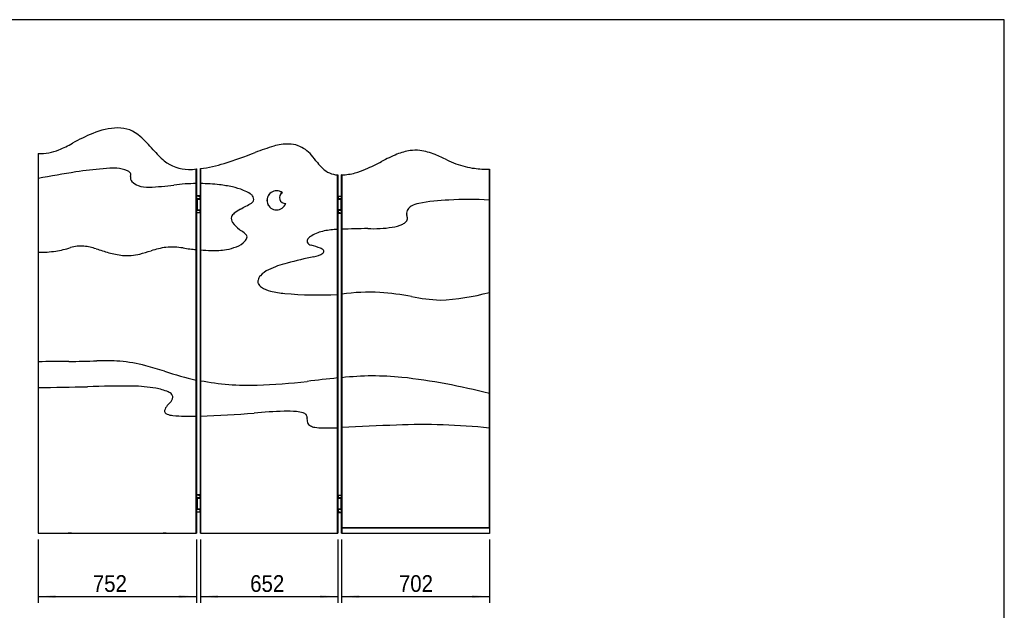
# Model space of a CAD drawing. Header units: millimetres. Extents: x 121 to 30709, y 119 to 8907.
# Tile 8 of 9: x 4149 to 8820, y 3401 to 6201. Entities that reach past the tile are written whole.
import ezdxf

# ---------------------------------------------------------------- set-up
doc = ezdxf.new("R2010")
doc.units = ezdxf.units.MM
doc.header["$LTSCALE"] = 30
doc.linetypes.add('SLD-Solido', pattern=[0])
doc.layers.add('QUOTE', color=1, linetype='SLD-Solido')
doc.layers.add('SCHIZZI', color=9, linetype='Continuous')
doc.styles.add('SLDTEXTSTYLE0', font='GOTHIC.TTF', dxfattribs={"width": 0.913})
doc.dimstyles.new('SLDDIMSTYLE0', dxfattribs={"dimtxt": 79.375, "dimasz": 84, "dimexe": 0, "dimexo": 0.0625, "dimgap": 19.84375, "dimtad": 1, "dimdec": 1, "dimrnd": 1e-09, "dimzin": 12, "dimdsep": 46, "dimtxsty": 'SLDTEXTSTYLE0', "dimsah": 1, "dimcen": 0.09, "dimadec": 0, "dimazin": 3, "dimtfac": 1, "dimtdec": 1, "dimtofl": 0, "dimtmove": 0, "dimatfit": 3, "dimfxl": 1, "dimfrac": 2, "dimtolj": 1, "dimtzin": 12, "dimarcsym": 0})

# ---------------------------------------------------------------- blocks, each defined once
blk = doc.blocks.new('_D')
at = {"layer": 'QUOTE', "transparency": 16777216}
for p, q in [((5006.1, 3736.5), (5006.1, 3436.1)), ((5658.1, 3736.5), (5658.1, 3436.1)), ((5006.1, 3466.1), (5658.1, 3466.1))]:
    blk.add_line(p, q, dxfattribs=at)
for points in [[(5006.1, 3466.1), (5090.1, 3458.6), (5090.1, 3473.6)], [(5658.1, 3466.1), (5574.1, 3473.6), (5574.1, 3458.6)]]:
    blk.add_solid(points, dxfattribs=at)
at = {"layer": 'QUOTE', "transparency": 16777216, "insert": (5242.4, 3567.5), "char_height": 79.37, "attachment_point": 1, "style": 'SLDTEXTSTYLE0'}
blk.add_mtext('652', dxfattribs=at)
blk = doc.blocks.new('_D_1')
at = {"layer": 'QUOTE', "transparency": 16777216}
for p, q in [((5676.3, 3736.5), (5676.3, 3436.1)), ((6378.3, 3736.5), (6378.3, 3436.1)), ((5676.3, 3466.1), (6378.3, 3466.1))]:
    blk.add_line(p, q, dxfattribs=at)
for points in [[(5676.3, 3466.1), (5760.3, 3458.6), (5760.3, 3473.6)], [(6378.3, 3466.1), (6294.3, 3473.6), (6294.3, 3458.6)]]:
    blk.add_solid(points, dxfattribs=at)
at = {"layer": 'QUOTE', "transparency": 16777216, "insert": (5948, 3567.5), "char_height": 79.37, "attachment_point": 1, "style": 'SLDTEXTSTYLE0'}
blk.add_mtext('702', dxfattribs=at)
blk = doc.blocks.new('_D_2')
at = {"layer": 'QUOTE', "transparency": 16777216}
for p, q in [((4235.8, 3736.5), (4235.8, 3436.1)), ((4987.8, 3736.5), (4987.8, 3436.1)), ((4235.8, 3466.1), (4987.8, 3466.1))]:
    blk.add_line(p, q, dxfattribs=at)
for points in [[(4235.8, 3466.1), (4319.8, 3458.6), (4319.8, 3473.6)], [(4987.8, 3466.1), (4903.8, 3473.6), (4903.8, 3458.6)]]:
    blk.add_solid(points, dxfattribs=at)
at = {"layer": 'QUOTE', "transparency": 16777216, "insert": (4495.8, 3567.5), "char_height": 79.37, "attachment_point": 1, "style": 'SLDTEXTSTYLE0'}
blk.add_mtext('752', dxfattribs=at)

msp = doc.modelspace()

# ---------------------------------------------------------------- linework, layer by layer
for p, q in [((4235.85, 5566.45), (4235.85, 3766.45)), ((4235.85, 5566.45), (4236.85, 5566.45)), ((4236.85, 5566.45), (4236.85, 5447.75)), ((4236.85, 5566.45), (4236.85, 3766.45)), ((4986.84, 5493.12), (4986.84, 5493.12)), ((4986.85, 5423.97), (4986.85, 5493.12)), ((4986.85, 5493.12), (4987.85, 5493.12)), ((4986.85, 5493.12), (4986.85, 3766.45)), ((4987.85, 5493.12), (4987.85, 3766.45)), ((5007.1, 5494.78), (5006.1, 5494.78)), ((5006.1, 3766.45), (5006.1, 5494.78)), ((5007.1, 5494.78), (5007.1, 5423.93)), ((5007.1, 3766.45), (5007.1, 5494.78)), ((6377.35, 5345.92), (6377.35, 5491.58)), ((6377.35, 5491.58), (6378.35, 5491.58)), ((6377.35, 5491.58), (6377.35, 3792.27)), ((6378.35, 5491.58), (6378.35, 3792.27)), ((4236.85, 5447.75), (4236.85, 5098.1)), ((4986.85, 5110.78), (4986.85, 5423.97)), ((5007.1, 5423.93), (5007.1, 5109.35)), ((5657.1, 5206.64), (5657.1, 5465.28)), ((5657.1, 5465.28), (5657.1, 3766.45)), ((5657.1, 5465.28), (5658.1, 5465.28)), ((5658.1, 5465.28), (5658.1, 3766.45)), ((5677.35, 5465.33), (5676.35, 5465.33)), ((5676.35, 3766.45), (5676.35, 5465.33)), ((5677.35, 5465.33), (5677.35, 5207.41)), ((5677.35, 3792.27), (5677.35, 5465.33)), ((4997.1, 5365.02), (4987.85, 5365.02)), ((4997.1, 5352.02), (4988.85, 5352.02)), ((4988.85, 5352.02), (4988.85, 5298.02)), ((4990.1, 5350.52), (4990.1, 5299.52)), ((4990.1, 5350.52), (4997.1, 5350.52)), ((4990.75, 5352.02), (4990.75, 5350.72)), ((4990.75, 5350.72), (5003.45, 5350.72)), ((4990.85, 5351.77), (5003.35, 5351.77)), ((4990.85, 5350.72), (4990.85, 5350.52)), ((4992.1, 5368.02), (4992.1, 5365.02)), ((4992.1, 5368.02), (5002.1, 5368.02)), ((4997.1, 5365.02), (5004.35, 5365.02)), ((5004.35, 5352.02), (4997.1, 5352.02)), ((4997.1, 5350.52), (5006.1, 5350.52)), ((5002.1, 5365.02), (5002.1, 5368.02)), ((5003.35, 5350.52), (5003.35, 5350.72)), ((5003.45, 5350.72), (5003.45, 5352.02)), ((5004.35, 5352.02), (5004.35, 5365.02)), ((5658.1, 5365.08), (5658.1, 5365.08)), ((5658.1, 5365.08), (5658.1, 5285.08)), ((5667.1, 5350.58), (5658.1, 5350.58)), ((5659.85, 5365.08), (5659.85, 5352.08)), ((5659.85, 5365.08), (5667.1, 5365.08)), ((5667.1, 5352.08), (5659.85, 5352.08)), ((5660.75, 5352.08), (5660.75, 5350.78)), ((5660.75, 5350.78), (5673.45, 5350.78)), ((5660.85, 5351.83), (5673.35, 5351.83)), ((5660.85, 5350.78), (5660.85, 5350.58)), ((5667.1, 5365.08), (5676.35, 5365.08)), ((5675.35, 5352.08), (5667.1, 5352.08)), ((5674.1, 5350.58), (5667.1, 5350.58)), ((5673.35, 5350.58), (5673.35, 5350.78)), ((5673.45, 5350.78), (5673.45, 5352.08)), ((5674.1, 5299.58), (5674.1, 5350.58)), ((5675.35, 5298.08), (5675.35, 5352.08)), ((6377.35, 4907.89), (6377.35, 5345.92)), ((4997.1, 5285.02), (4987.85, 5285.02)), ((4988.85, 5298.02), (4997.1, 5298.02)), ((4990.1, 5299.52), (4997.1, 5299.52)), ((4990.75, 5299.52), (4990.75, 5298.22)), ((4990.75, 5298.22), (5003.45, 5298.22)), ((5003.35, 5298.27), (4990.85, 5298.27)), ((4992.1, 5298.22), (4992.1, 5298.02)), ((4997.1, 5299.52), (5006.1, 5299.52)), ((4997.1, 5298.02), (5004.35, 5298.02)), ((5004.35, 5285.02), (4997.1, 5285.02)), ((5002.1, 5298.02), (5002.1, 5298.22)), ((5003.45, 5298.22), (5003.45, 5299.52)), ((5004.35, 5285.02), (5004.35, 5298.02)), ((5667.1, 5299.58), (5658.1, 5299.58)), ((5658.1, 5285.08), (5658.1, 5285.08)), ((5659.85, 5298.08), (5659.85, 5285.08)), ((5659.85, 5298.08), (5667.1, 5298.08)), ((5667.1, 5285.08), (5659.85, 5285.08)), ((5660.75, 5299.58), (5660.75, 5298.28)), ((5660.75, 5298.28), (5673.45, 5298.28)), ((5673.35, 5298.33), (5660.85, 5298.33)), ((5662.1, 5298.28), (5662.1, 5298.08)), ((5662.1, 5285.08), (5662.1, 5282.08)), ((5672.1, 5282.08), (5662.1, 5282.08)), ((5674.1, 5299.58), (5667.1, 5299.58)), ((5667.1, 5298.08), (5675.35, 5298.08)), ((5667.1, 5285.08), (5676.35, 5285.08)), ((5672.1, 5298.08), (5672.1, 5298.28)), ((5672.1, 5282.08), (5672.1, 5285.08)), ((5673.45, 5298.28), (5673.45, 5299.58)), ((5657.1, 4898.75), (5657.1, 5206.64)), ((5677.35, 5207.41), (5677.35, 4899.68)), ((4236.85, 5098.1), (4236.85, 4579.23)), ((4986.85, 4492.66), (4986.85, 5110.78)), ((5007.1, 5109.35), (5007.1, 4489.6)), ((6377.35, 4428.14), (6377.35, 4907.89)), ((5657.1, 4502.28), (5657.1, 4898.75)), ((5677.35, 4899.68), (5677.35, 4503.7)), ((4236.85, 4579.23), (4236.85, 4457.06)), ((4986.85, 4320.61), (4986.85, 4492.66)), ((5007.1, 4489.6), (5007.1, 4320.94)), ((5657.1, 4266.63), (5657.1, 4502.28)), ((5677.35, 4503.7), (5677.35, 4267.19)), ((4236.85, 4457.06), (4236.85, 3766.45)), ((6377.35, 4265.09), (6377.35, 4428.14)), ((4986.85, 3766.45), (4986.85, 4320.61)), ((5007.1, 4320.94), (5007.1, 3766.45)), ((5657.1, 3766.45), (5657.1, 4266.63)), ((5677.35, 4267.19), (5677.35, 3792.95)), ((6377.35, 3792.95), (6377.35, 4265.09)), ((4997.1, 3946.7), (4987.85, 3946.7)), ((4997.1, 3933.7), (4988.85, 3933.7)), ((4988.85, 3933.7), (4988.85, 3879.7)), ((4990.1, 3932.2), (4990.1, 3881.2)), ((4990.1, 3932.2), (4997.1, 3932.2)), ((4990.75, 3933.7), (4990.75, 3932.4)), ((4990.75, 3932.4), (5003.45, 3932.4)), ((4990.85, 3933.45), (5003.35, 3933.45)), ((4990.85, 3932.4), (4990.85, 3932.2)), ((4992.1, 3949.7), (4992.1, 3946.7)), ((4992.1, 3949.7), (5002.1, 3949.7)), ((4997.1, 3946.7), (5004.35, 3946.7)), ((5004.35, 3933.7), (4997.1, 3933.7)), ((4997.1, 3932.2), (5006.1, 3932.2)), ((5002.1, 3946.7), (5002.1, 3949.7)), ((5003.35, 3932.2), (5003.35, 3932.4)), ((5003.45, 3932.4), (5003.45, 3933.7)), ((5004.35, 3933.7), (5004.35, 3946.7)), ((5658.1, 3946.7), (5658.1, 3946.7)), ((5658.1, 3946.7), (5658.1, 3866.7)), ((5667.1, 3932.2), (5658.1, 3932.2)), ((5659.85, 3946.7), (5659.85, 3933.7)), ((5659.85, 3946.7), (5667.1, 3946.7)), ((5667.1, 3933.7), (5659.85, 3933.7)), ((5660.75, 3933.7), (5660.75, 3932.4)), ((5660.75, 3932.4), (5673.45, 3932.4)), ((5660.85, 3933.45), (5673.35, 3933.45)), ((5660.85, 3932.4), (5660.85, 3932.2)), ((5667.1, 3946.7), (5676.35, 3946.7)), ((5675.35, 3933.7), (5667.1, 3933.7)), ((5674.1, 3932.2), (5667.1, 3932.2)), ((5673.35, 3932.2), (5673.35, 3932.4)), ((5673.45, 3932.4), (5673.45, 3933.7)), ((5674.1, 3881.2), (5674.1, 3932.2)), ((5675.35, 3879.7), (5675.35, 3933.7)), ((4988.85, 3879.7), (4997.1, 3879.7)), ((4990.1, 3881.2), (4997.1, 3881.2)), ((4990.75, 3881.2), (4990.75, 3879.9)), ((4990.75, 3879.9), (5003.45, 3879.9)), ((5003.35, 3879.95), (4990.85, 3879.95)), ((4992.1, 3879.9), (4992.1, 3879.7)), ((4997.1, 3881.2), (5006.1, 3881.2)), ((4997.1, 3879.7), (5004.35, 3879.7)), ((5002.1, 3879.7), (5002.1, 3879.9)), ((5003.45, 3879.9), (5003.45, 3881.2)), ((5004.35, 3866.7), (5004.35, 3879.7)), ((5667.1, 3881.2), (5658.1, 3881.2)), ((5659.85, 3879.7), (5659.85, 3866.7)), ((5659.85, 3879.7), (5667.1, 3879.7)), ((5660.75, 3881.2), (5660.75, 3879.9)), ((5660.75, 3879.9), (5673.45, 3879.9)), ((5673.35, 3879.95), (5660.85, 3879.95)), ((5662.1, 3879.9), (5662.1, 3879.7)), ((5674.1, 3881.2), (5667.1, 3881.2)), ((5667.1, 3879.7), (5675.35, 3879.7)), ((5672.1, 3879.7), (5672.1, 3879.9)), ((5673.45, 3879.9), (5673.45, 3881.2)), ((4997.1, 3866.7), (4987.85, 3866.7)), ((5004.35, 3866.7), (4997.1, 3866.7)), ((5667.1, 3866.7), (5659.85, 3866.7)), ((5662.1, 3866.7), (5662.1, 3863.7)), ((5672.1, 3863.7), (5662.1, 3863.7)), ((5667.1, 3866.7), (5676.35, 3866.7)), ((5672.1, 3863.7), (5672.1, 3866.7)), ((4235.85, 3792.95), (4235.85, 3791.95)), ((4235.85, 3792.95), (4235.85, 3792.95)), ((4235.85, 3791.95), (4235.85, 3791.95)), ((4235.85, 3791.45), (4235.85, 3765.95)), ((4235.85, 3791.45), (4235.85, 3791.45)), ((5677.21, 3792.27), (5677.21, 3791.27)), ((5677.21, 3792.27), (5721.66, 3792.27)), ((5677.21, 3791.27), (5721.66, 3791.27)), ((5677.35, 3792.95), (6377.35, 3792.95)), ((5677.35, 3766.45), (5677.35, 3791.27)), ((5677.35, 3790.77), (5677.62, 3790.77)), ((5677.62, 3791.27), (5677.62, 3765.77)), ((5721.66, 3791.27), (5677.62, 3791.27)), ((5721.66, 3792.27), (5773.93, 3792.27)), ((5773.93, 3791.27), (5721.66, 3791.27)), ((5773.93, 3792.27), (5826.32, 3792.27)), ((5826.32, 3791.27), (5773.93, 3791.27)), ((5826.32, 3792.27), (5861.63, 3792.27)), ((5861.63, 3791.27), (5826.32, 3791.27)), ((5861.63, 3792.27), (5928.83, 3792.27)), ((5928.83, 3791.27), (5861.63, 3791.27)), ((5928.83, 3792.27), (5995.69, 3792.27)), ((5995.69, 3791.27), (5928.83, 3791.27)), ((5995.69, 3792.27), (6056.71, 3792.27)), ((6056.71, 3791.27), (5995.69, 3791.27)), ((6056.71, 3792.27), (6095.36, 3792.27)), ((6095.36, 3791.27), (6056.71, 3791.27)), ((6095.36, 3792.27), (6132.25, 3792.27)), ((6132.25, 3791.27), (6095.36, 3791.27)), ((6132.25, 3792.27), (6160.73, 3792.27)), ((6160.73, 3791.27), (6132.25, 3791.27)), ((6160.73, 3792.27), (6203.87, 3792.27)), ((6203.87, 3791.27), (6160.73, 3791.27)), ((6203.87, 3792.27), (6248.51, 3792.27)), ((6248.51, 3791.27), (6203.87, 3791.27)), ((6248.51, 3792.27), (6374.26, 3792.27)), ((6374.88, 3791.27), (6248.51, 3791.27)), ((6248.51, 3791.27), (6374.26, 3791.27)), ((6374.26, 3792.27), (6378.71, 3792.27)), ((6377.87, 3791.27), (6374.88, 3791.27)), ((6378.71, 3791.27), (6377.87, 3791.27)), ((6378.21, 3791.27), (6378.21, 3765.77)), ((6378.21, 3791.27), (6378.21, 3765.77)), ((6378.35, 3791.27), (6378.35, 3766.45)), ((6378.71, 3792.27), (6378.71, 3791.27)), ((6378.71, 3791.27), (6378.71, 3792.27)), ((6378.71, 3792.27), (6378.71, 3792.27)), ((6378.71, 3791.27), (6378.71, 3791.27)), ((4235.85, 3779.19), (4235.81, 3779.19)), ((4235.85, 3779.17), (4235.81, 3779.17)), ((4235.81, 3776.12), (4235.85, 3776.12)), ((4235.81, 3776.11), (4235.85, 3776.11)), ((4235.85, 3766.45), (4236.85, 3766.45)), ((4235.85, 3765.95), (4236.85, 3765.95)), ((4236.85, 3766.45), (4986.85, 3766.45)), ((4236.85, 3766.45), (4236.85, 3765.95)), ((4236.85, 3765.95), (4240.14, 3765.95)), ((4240.14, 3765.95), (4379.42, 3765.95)), ((4379.23, 3766.45), (4379.23, 3766.14)), ((4394.47, 3766.14), (4379.23, 3766.14)), ((4379.42, 3765.95), (4421.87, 3765.95)), ((4394.47, 3766.14), (4394.47, 3766.45)), ((4421.87, 3765.95), (4468, 3765.95)), ((4468, 3765.95), (4505.3, 3765.95)), ((4505.3, 3765.95), (4543.53, 3765.95)), ((4543.53, 3765.95), (4543.62, 3765.95)), ((4543.62, 3765.95), (4586.27, 3765.95)), ((4586.27, 3765.95), (4623.72, 3765.95)), ((4623.72, 3765.95), (4686.25, 3765.95)), ((4686.25, 3765.95), (4724.82, 3765.95)), ((4724.82, 3765.95), (4777.35, 3765.95)), ((4777.35, 3765.95), (4832.47, 3765.95)), ((4829.23, 3766.45), (4829.23, 3766.14)), ((4844.47, 3766.14), (4829.23, 3766.14)), ((4832.47, 3765.95), (4908.65, 3765.95)), ((4844.47, 3766.14), (4844.47, 3766.45)), ((4908.65, 3765.95), (4986.38, 3765.95)), ((4986.38, 3766.45), (4986.38, 3765.95)), ((4986.76, 3765.95), (4986.38, 3765.95)), ((4986.76, 3766.45), (4986.76, 3765.95)), ((4986.85, 3766.45), (4987.85, 3766.45)), ((5007.1, 3766.45), (5006.1, 3766.45)), ((5007.1, 3766.45), (5657.1, 3766.45)), ((5657.1, 3766.45), (5658.1, 3766.45)), ((5677.35, 3766.45), (5676.35, 3766.45)), ((5677.35, 3780.77), (5677.62, 3780.75)), ((5677.35, 3775.77), (5677.62, 3775.78)), ((5677.62, 3775.78), (5677.35, 3775.77)), ((5677.35, 3765.77), (5677.35, 3766.45)), ((5677.35, 3765.77), (5677.35, 3766.45)), ((5677.35, 3765.77), (5677.62, 3765.77)), ((5721.66, 3765.77), (5677.62, 3765.77)), ((5773.93, 3765.77), (5721.66, 3765.77)), ((5826.32, 3765.77), (5773.93, 3765.77)), ((5819.73, 3765.77), (5819.73, 3765.46)), ((5834.97, 3765.46), (5819.73, 3765.46)), ((5861.63, 3765.77), (5826.32, 3765.77)), ((5834.97, 3765.46), (5834.97, 3765.77)), ((5928.83, 3765.77), (5861.63, 3765.77)), ((5995.69, 3765.77), (5928.83, 3765.77)), ((6056.71, 3765.77), (5995.69, 3765.77)), ((6095.36, 3765.77), (6056.71, 3765.77)), ((6132.25, 3765.77), (6095.36, 3765.77)), ((6160.73, 3765.77), (6132.25, 3765.77)), ((6203.87, 3765.77), (6160.73, 3765.77)), ((6248.51, 3765.77), (6203.87, 3765.77)), ((6219.73, 3765.77), (6219.73, 3765.46)), ((6234.97, 3765.46), (6219.73, 3765.46)), ((6234.97, 3765.46), (6234.97, 3765.77)), ((6374.88, 3765.77), (6248.51, 3765.77)), ((6378.21, 3765.77), (6374.88, 3765.77)), ((6378.21, 3766.45), (6378.35, 3766.45)), ((6378.21, 3765.77), (6378.21, 3765.77))]:
    msp.add_line(p, q)
for centre, radius, start, end in [((4932.01, 4645.7), 1106.09, 113.23498, 118.79345), ((4932, 4645.71), 1106.09, 113.23498, 118.79345), ((4621.24, 5369.55), 318.36, 91.29096, 113.23498), ((4617.49, 5536.08), 151.78, 47.35986, 91.29096), ((4103.29, 6153.54), 614.47, 292.15343, 298.79345), ((4195.75, 5078.09), 774.37, 40.83408, 47.35986), ((5422.47, 5377.53), 234.11, 89.0342, 107.02359), ((5424.21, 5480.5), 131.14, 69.80109, 89.0342), ((4242.79, 5810.9), 244.52, 268.60585, 292.15343), ((4242.79, 5810.9), 244.52, 268.60585, 292.15343), ((5118.93, 5875.92), 445.79, 220.83408, 230.38589), ((4378.49, 7874.89), 2468.91, 287.45876, 291.07815), ((5737.05, 4350.11), 1308.62, 107.02359, 111.07815), ((5417.2, 5461.46), 151.42, 40.1621, 69.80109), ((6310.47, 4672.93), 964.5, 112.66476, 117.42876), ((6039.23, 5322.49), 260.59, 98.40487, 112.66476), ((6025.42, 5415.95), 166.11, 82.30454, 98.40487), ((6007.12, 5280.54), 302.75, 68.1203, 82.30454), ((5842.74, 4871.22), 743.85, 63.45774, 68.1203), ((4950.06, 5671.89), 180.94, 230.3859, 270.08116), ((4918.45, 6158.06), 669.17, 277.6125, 287.45876), ((4825.04, 4961.72), 926.28, 37.31545, 40.1621), ((5755.42, 5670.88), 243.56, 217.31545, 225.66865), ((5173.31, 6864.05), 1504.12, 294.21843, 297.42876), ((6366.63, 5920.04), 428.53, 243.45774, 255.92729), ((4928.63, 2022.04), 3494.86, 98.44006, 101.41675), ((4685.62, 3764.39), 1735.78, 94.67059, 98.94677), ((4596.87, 4941.94), 554.97, 88.6705, 95.43749), ((4602.18, 5353.74), 143.21, 66.07058, 86.97281), ((4641.78, 5447.42), 41.56, 42.44042, 63.58247), ((4661.62, 5466.36), 14.15, 13.45397, 40.06288), ((4659.54, 5466.13), 16.23, 354.62306, 12.56099), ((4949.87, 5806.7), 315.75, 270.08125, 276.72472), ((5662.57, 5575.83), 110.69, 225.66869, 267.16591), ((5672.61, 5722.51), 257.21, 271.05573, 285.24331), ((5650.82, 5802.46), 340.08, 285.24331, 294.21843), ((6347.53, 5843.86), 349.99, 255.92729, 263.21661), ((6387.31, 6178.23), 686.73, 263.21661, 269.16895), ((4698.04, 5451.92), 24.06, 166.23853, 226.94449), ((4622.56, 5468.92), 53.31, 347.79336, 355.36198), ((4741.26, 5492.81), 83.53, 224.43091, 249.08392), ((4994.24, 4505.15), 918.85, 90.46109, 97.10386), ((4999.02, 4581.55), 842.43, 83.32618, 89.45049), ((4756.66, 5536.47), 129.81, 249.61207, 272.97301), ((4676.55, 7097.75), 1693.15, 272.94, 276.92208), ((5028.27, 4803.52), 618.57, 77.89681, 83.62847), ((5087.46, 5091.31), 324.77, 67.74093, 77.45969), ((5153.26, 5238.09), 164.09, 56.83429, 69.59475), ((5215.51, 5334.61), 49.25, 38.95846, 56.01831), ((5367.68, 5344.32), 45.54, 53.10056, 341.50958), ((5367.68, 5344.32), 45.39, 53.38472, 341.22542), ((5408.8, 5357.14), 27.48, 120.73919, 273.87094), ((5408.8, 5357.14), 27.33, 120.26781, 274.34233), ((4202.45, 7184.8), 2128.05, 297.84289, 299.44424), ((5238.35, 5349.99), 21.01, 299.02881, 337.95013), ((5234.21, 5349.56), 25.31, 12.91126, 39.25986), ((5237.38, 5350.33), 22.04, 338.07039, 12.79405), ((6059.36, 5226.79), 104.57, 99.3429, 120.05154), ((6205.06, 4524.61), 821.63, 91.39859, 101.41944), ((6280.57, 3838.92), 1510.1, 86.32572, 93.62838), ((5189.91, 5250.81), 39.74, 125.38159, 157.22741), ((5323.05, 5083.71), 253.35, 120.00505, 128.04917), ((6012.67, 5284.79), 28.1, 142.62888, 193.4431), ((6036.13, 5269.22), 56.23, 121.21564, 144.52485), ((5182.9, 5258.78), 30.56, 165.93912, 217.60589), ((5265.32, 5310.7), 127.86, 213.49941, 234.88524), ((5947.38, 5275.62), 47.4, 293.04775, 318.22969), ((5961.25, 5260.69), 27.18, 322.22732, 1.8073), ((5895.77, 5253.19), 93.02, 5.15474, 15.63519), ((4511.39, 4230.19), 1189.68, 53.83799, 55.11719), ((5110.16, 5068.94), 159.61, 45.69744, 49.70488), ((5639.99, 4987.42), 216.95, 102.38421, 119.1849), ((5667.9, 4832.49), 374.31, 91.65404, 101.4713), ((5898.13, -535.45), 5747.1, 90.979112, 92.201617), ((5826.71, 5809.83), 599.62, 267.43968, 278.63248), ((5885, 5409.36), 194.95, 279.35951, 294.52881), ((5137.24, 5229.22), 112.1, 290.82306, 315.91354), ((5192.04, 5177.71), 36.92, 314.17322, 342.11884), ((5210.5, 5170.19), 17.11, 347.09155, 49.33048), ((5528.19, 5151.07), 15.87, 138.3587, 196.71066), ((5538.24, 5159.96), 28.61, 208.05205, 256.31572), ((5563.17, 5124.69), 59.65, 119.06448, 141.75231), ((4235.4, 5717.07), 618.98, 270.1334, 277.84111), ((4238.72, 5609.97), 512.54, 279.10728, 287.22342), ((4439.15, 4968.43), 159.58, 84.75911, 107.75633), ((4414.12, 4805.82), 323.95, 72.48419, 82.97757), ((5255.66, 7426.14), 2428.19, 252.15655, 253.63487), ((4674.74, 5458.48), 376.59, 254.0883, 264.22511), ((4442.33, 6146.76), 1092.4, 284.66182, 287.57038), ((4895.15, 4730.57), 394.44, 97.62766, 108.17734), ((4870.54, 4758.71), 363.87, 81.5386, 94.37294), ((5174.14, 6866.26), 1765.44, 261.85727, 263.91013), ((5071.66, 5830.23), 723.76, 264.88207, 268.79662), ((5068.86, 5496.93), 390.5, 268.17981, 279.01036), ((5091.74, 5338.32), 230.28, 279.56896, 291.75481), ((5385.29, 4613.37), 539, 69.26953, 74.26424), ((5531.35, 5176.62), 100.35, 277.22259, 304.27756), ((5563.28, 5084.39), 35.47, 41.98148, 68.84799), ((5582.24, 5101.72), 9.79, 305.03049, 40.81606), ((4659.92, 5326.75), 244.04, 264.5761, 283.96981), ((5531.61, 4597.96), 463.49, 104.26979, 115.82774), ((6035.47, 2714.98), 2412.69, 101.75446, 104.84419), ((5378.6, 4906.42), 119.22, 114.22376, 137.27829), ((5307.63, 4959.67), 28.78, 165.9121, 197.37222), ((5326.37, 4954.53), 48.21, 137.17226, 165.40875), ((5314.57, 4963.52), 36.59, 199.89035, 238.952), ((5366.84, 5040.63), 129.71, 236.73382, 257.56956), ((5439.83, 5329.51), 427.63, 256.35136, 265.51011), ((5808.87, 3993.48), 915.7, 86.97561, 98.25818), ((5774.4, 3675.25), 1235.43, 79.07831, 86.15791), ((6092.72, 5976.48), 1105.85, 272.61625, 284.91486), ((5561.73, 6594.3), 1698.23, 264.75043, 273.21914), ((6175.77, 5695.32), 824.18, 258.28843, 267.73479), ((4396.98, -3889.98), 8470.73, 90.10631, 91.083193), ((4328.94, 10430.47), 5849.98, 270.512421, 271.826956), ((4553.7, 3570.2), 1014, 86.04615, 92.16208), ((4567.77, 3900.68), 683.38, 74.83627, 85.31218), ((4125.1, 2250.29), 2392.11, 72.69583, 74.94284), ((5376.92, 6198.44), 1749.81, 252.01456, 257.11932), ((5241.28, 5733.21), 1265.47, 259.33555, 271.53594), ((5192.73, 7104.77), 2637.87, 271.79151, 276.9558), ((6533.9, -4121.86), 8668.6, 95.805239, 96.768826), ((5827.22, 3154.65), 1357.35, 84.29335, 96.33932), ((5654.55, 1693.6), 2828.45, 75.19415, 83.75585), ((4012.19, 24630.79), 20174.99, 270.638017, 271.301146), ((4648.32, -1136.09), 5599.93, 89.6279, 91.82155), ((4674.89, 3754.35), 709.44, 80.27443, 89.20882), ((4739.75, 4158.12), 300.55, 67.80267, 79.45933), ((4785.94, 4453.48), 102.28, 310.91532, 326.69353), ((4828.75, 4381.12), 60.48, 45.95734, 66.05402), ((4855.77, 4412.4), 19.35, 356.23885, 39.06075), ((4845.21, 4411.66), 29.87, 331.31227, 358.98326), ((4854.46, 4346.4), 18.24, 151.96848, 200.89862), ((4899.11, 4328.88), 66.12, 134.30979, 156.75274), ((4854.96, 4349.86), 20.18, 209.59989, 250.43791), ((4885.59, 4428.19), 104.27, 248.98871, 264.50457), ((4976.81, 5660.03), 1339.46, 265.66675, 270.42908), ((4750.65, 10852.78), 6536.87, 272.248321, 274.478791), ((5482.57, 1838.57), 2507.1, 91.81727, 95.06752), ((5416.77, 3717.67), 626.89, 85.81674, 91.25268), ((5452.22, 4207.95), 135.33, 72.11271, 85.64373), ((5485.85, 4306.97), 30.8, 44.38342, 75.08068), ((5491.02, 4315.74), 21.14, 353.63499, 37.18353), ((5569.95, 4309.1), 58.08, 175.75575, 197.22687), ((5543.05, 4301.93), 30.28, 199.34298, 240.45808), ((5557.25, 4329.76), 61.51, 241.7352, 261.98108), ((5589.33, 4556.84), 290.84, 261.96303, 269.93657), ((5617.76, 4838.37), 573.1, 267.1252, 273.93617), ((6371.97, -8470.7), 12756.81, 91.953263, 93.121374), ((6064.34, 1267.06), 3014.32, 84.03965, 92.41801)]:
    msp.add_arc(centre, radius, start, end)
msp.add_open_spline([(5677.62, 3780.75), (5677.62, 3780.75), (5677.53, 3780.77), (5677.44, 3780.77), (5677.35, 3780.77)], degree=3, knots=[0, 0, 0, 0, 0.01959698, 1, 1, 1, 1])
at = {"layer": 'SCHIZZI', "color": 7, "true_color": 0xffffff}
for p, q in [((8820.48, 6200.87), (121.37, 6200.87)), ((8820.48, 119.29), (8820.48, 6200.87))]:
    msp.add_line(p, q, dxfattribs=at)

# ---------------------------------------------------------------- dimensions: what is measured, and where the dimension line sits
at = {"layer": 'QUOTE'}
for base, p1, p2, picture, middle in [((4987.85, 3466.08), (4235.85, 3766.45), (4987.85, 3766.45), '_D_2', (4583.76, 3466.08)), ((6378.35, 3466.08), (5676.35, 3766.45), (6378.35, 3766.45), '_D_1', (6035.93, 3466.08))]:
    dim = msp.add_linear_dim(base=base, p1=p1, p2=p2, angle=0, dimstyle='SLDDIMSTYLE0', dxfattribs=at)
    dim.commit()
    dim.dimension.update_dxf_attribs({"geometry": picture, "text_midpoint": middle, "dimtype": 160})
dim = msp.add_linear_dim(base=(5658.1, 3466.08), p1=(5006.1, 3766.45), p2=(5658.1, 3766.45), dimstyle='SLDDIMSTYLE0', dxfattribs=at)
dim.commit()
dim.dimension.update_dxf_attribs({"geometry": '_D', "text_midpoint": (5330.36, 3466.08), "dimtype": 160})

doc.saveas('drawing.dxf')
